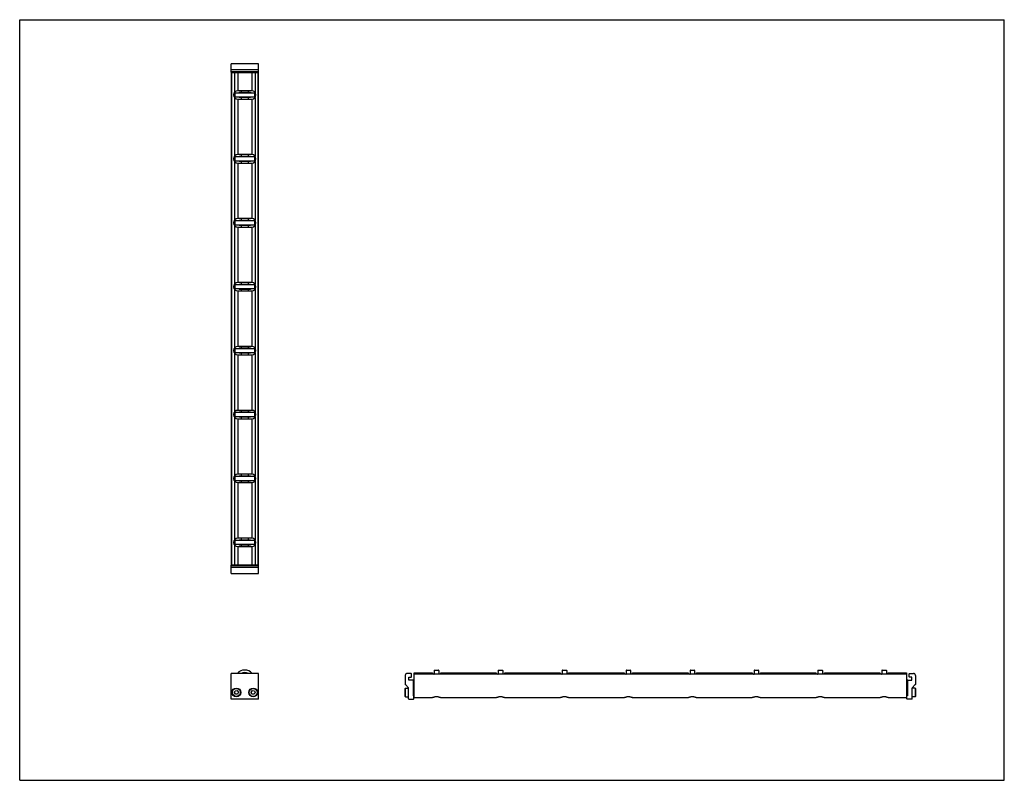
# Model space of a CAD drawing. Header units: inches. Extents: x 0 to 44, y 0 to 34.
import ezdxf

# ---------------------------------------------------------------- set-up
doc = ezdxf.new("R2010")
doc.units = ezdxf.units.IN
doc.header["$LTSCALE"] = 2.42
doc.header["$MEASUREMENT"] = 0
doc.layers.get('0').update_dxf_attribs({"linetype": 'CONTINUOUS'})
for name, color, linetype in [('205977_205978_205979_205978_BL0', 7, 'CONTINUOUS'), ('205977_205978_205979_20597_BL13', 7, 'CONTINUOUS'), ('240826_BL10', 7, 'CONTINUOUS'), ('240826_BL11', 7, 'CONTINUOUS'), ('240826_BL12', 7, 'CONTINUOUS'), ('240826_BL14', 7, 'CONTINUOUS'), ('240826_BL4', 7, 'CONTINUOUS'), ('240826_BL7', 7, 'CONTINUOUS'), ('240826_BL8', 7, 'CONTINUOUS'), ('240826_BL9', 7, 'CONTINUOUS'), ('2410WW_241022_BL15', 7, 'CONTINUOUS'), ('2436WW_243622_BL3', 7, 'CONTINUOUS'), ('9506XXM_950616M_BL1', 7, 'CONTINUOUS'), ('9506XXM_950616M_BL2', 7, 'CONTINUOUS'), ('9506XXM_950616M_BL5', 7, 'CONTINUOUS'), ('9506XXM_950616M_BL6', 7, 'CONTINUOUS')]:
    doc.layers.add(name, color=color, linetype=linetype)

# ---------------------------------------------------------------- blocks, each defined once
blk = doc.blocks.new('205977_205978_205979_205978_BL0', base_point=(13.528, 6.622))
at = {"layer": '205977_205978_205979_205978_BL0', "color": 7, "linetype": 'CONTINUOUS'}
for p, q in [((9.564, 9.614), (9.449, 9.614)), ((9.449, 9.239), (9.449, 9.614)), ((10.665, 9.594), (9.449, 9.594)), ((10.665, 9.512), (9.449, 9.512)), ((10.314, 9.614), (9.801, 9.614)), ((10.665, 9.614), (10.551, 9.614)), ((10.665, 9.239), (10.665, 9.614)), ((9.449, 9.239), (10.665, 9.239)), ((9.449, 3.63), (9.449, 4.78)), ((10.665, 4.78), (9.449, 4.78)), ((10.665, 3.63), (10.665, 4.78)), ((17.232, 4.69), (17.232, 4.286)), ((17.49, 4.78), (17.322, 4.78)), ((17.387, 4.479), (17.387, 4.608)), ((17.387, 4.608), (17.49, 4.608)), ((17.572, 4.479), (17.387, 4.479)), ((17.505, 4.623), (17.505, 4.765)), ((17.587, 4.464), (17.587, 3.779)), ((17.237, 4.276), (17.378, 4.134)), ((17.382, 3.645), (17.382, 4.124)), ((10.665, 3.63), (9.449, 3.63)), ((17.397, 3.63), (17.592, 3.63)), ((17.587, 3.779), (17.592, 3.779)), ((17.607, 3.645), (17.607, 3.764))]:
    blk.add_line(p, q, dxfattribs=at)
for centre, radius, start, end in [((17.322, 4.69), 0.09, 90, 180), ((17.49, 4.765), 0.015, 0, 90), ((17.49, 4.623), 0.015, 270, 360), ((17.572, 4.464), 0.015, 0, 90), ((17.247, 4.286), 0.015, 180, 225), ((17.367, 4.124), 0.015, 0, 45), ((17.397, 3.645), 0.015, 180, 270), ((17.592, 3.764), 0.015, 0, 90), ((17.592, 3.645), 0.015, 270, 360)]:
    blk.add_arc(centre, radius, start, end, dxfattribs=at)
blk = doc.blocks.new('9506XXM_950616M_BL1', base_point=(9.682, 6.684))
at = {"layer": '9506XXM_950616M_BL1', "color": 7, "linetype": 'CONTINUOUS'}
for p, q in [((9.564, 9.594), (9.564, 9.636)), ((9.801, 9.594), (9.801, 9.636)), ((9.505, 9.231), (9.498, 9.239)), ((9.86, 9.231), (9.505, 9.231)), ((9.86, 9.231), (9.867, 9.239)), ((9.592, 3.922), (9.631, 4.004)), ((9.631, 4.004), (9.722, 4.011)), ((9.722, 4.011), (9.773, 3.936)), ((9.643, 3.847), (9.592, 3.922)), ((9.734, 3.854), (9.643, 3.847)), ((9.773, 3.936), (9.734, 3.854))]:
    blk.add_line(p, q, dxfattribs=at)
for radius in [0.197, 0.177]:
    blk.add_circle((9.682, 3.929), radius, dxfattribs=at)
blk = doc.blocks.new('9506XXM_950616M_BL2', base_point=(13.933, 6.684))
at = {"layer": '9506XXM_950616M_BL2', "color": 7, "linetype": 'CONTINUOUS'}
for p, q in [((10.314, 9.594), (10.314, 9.636)), ((10.551, 9.594), (10.551, 9.636)), ((10.255, 9.231), (10.248, 9.239)), ((10.61, 9.231), (10.255, 9.231)), ((10.61, 9.231), (10.617, 9.239)), ((10.342, 3.941), (10.398, 4.013)), ((10.398, 4.013), (10.488, 4.001)), ((10.488, 4.001), (10.523, 3.917)), ((17.225, 4.106), (17.245, 4.126)), ((17.225, 3.752), (17.225, 4.106)), ((17.245, 3.732), (17.245, 4.126)), ((17.245, 4.126), (17.382, 4.126)), ((17.587, 4.047), (17.629, 4.047)), ((10.377, 3.857), (10.342, 3.941)), ((10.467, 3.845), (10.377, 3.857)), ((10.523, 3.917), (10.467, 3.845)), ((17.225, 3.752), (17.245, 3.732)), ((17.245, 3.732), (17.382, 3.732)), ((17.587, 3.811), (17.629, 3.811))]:
    blk.add_line(p, q, dxfattribs=at)
for radius in [0.197, 0.177]:
    blk.add_circle((10.432, 3.929), radius, dxfattribs=at)
blk = doc.blocks.new('2436WW_243622_BL3', base_point=(24.539, 17.666))
at = {"layer": '2436WW_243622_BL3', "color": 7, "linetype": 'CONTINUOUS'}
for p, q in [((9.449, 31.636), (9.449, 9.636)), ((9.449, 31.636), (10.665, 31.636)), ((9.47, 31.636), (9.47, 9.636)), ((9.595, 31.636), (9.595, 30.749)), ((9.745, 31.636), (9.745, 30.824)), ((10.37, 31.636), (10.37, 30.824)), ((10.52, 31.636), (10.52, 30.749)), ((10.645, 31.636), (10.645, 9.636)), ((10.665, 9.636), (10.665, 31.636)), ((10.37, 30.824), (9.745, 30.824)), ((9.595, 30.522), (9.595, 27.892)), ((9.745, 30.448), (9.745, 27.967)), ((9.745, 30.448), (10.37, 30.448)), ((10.37, 30.448), (10.37, 27.967)), ((10.52, 30.522), (10.52, 27.892)), ((10.37, 27.967), (9.745, 27.967)), ((9.595, 27.665), (9.595, 25.035)), ((9.745, 27.591), (9.745, 25.109)), ((9.745, 27.591), (10.37, 27.591)), ((10.37, 27.591), (10.37, 25.109)), ((10.52, 27.665), (10.52, 25.035)), ((10.37, 25.109), (9.745, 25.109)), ((9.595, 24.808), (9.595, 22.178)), ((9.745, 24.733), (9.745, 22.252)), ((9.745, 24.733), (10.37, 24.733)), ((10.37, 24.733), (10.37, 22.252)), ((10.52, 24.808), (10.52, 22.178)), ((10.37, 22.252), (9.745, 22.252)), ((9.595, 21.951), (9.595, 19.321)), ((9.745, 21.876), (9.745, 19.395)), ((9.745, 21.876), (10.37, 21.876)), ((10.37, 21.876), (10.37, 19.395)), ((10.52, 21.951), (10.52, 19.321)), ((10.37, 19.395), (9.745, 19.395)), ((9.595, 19.094), (9.595, 16.463)), ((9.745, 19.019), (10.37, 19.019)), ((9.745, 19.019), (9.745, 16.538)), ((10.37, 19.019), (10.37, 16.538)), ((10.52, 19.094), (10.52, 16.463)), ((10.37, 16.538), (9.745, 16.538)), ((9.595, 16.237), (9.595, 13.606)), ((9.745, 16.162), (10.37, 16.162)), ((9.745, 16.162), (9.745, 13.681)), ((10.37, 16.162), (10.37, 13.681)), ((10.52, 16.237), (10.52, 13.606)), ((10.37, 13.681), (9.745, 13.681)), ((9.595, 13.38), (9.595, 10.749)), ((9.745, 13.305), (10.37, 13.305)), ((9.745, 13.305), (9.745, 10.824)), ((10.37, 13.305), (10.37, 10.824)), ((10.52, 13.38), (10.52, 10.749)), ((10.37, 10.824), (9.745, 10.824)), ((9.595, 10.522), (9.595, 9.636)), ((9.745, 10.448), (10.37, 10.448)), ((9.745, 10.448), (9.745, 9.636)), ((10.37, 10.448), (10.37, 9.636)), ((10.52, 10.522), (10.52, 9.636)), ((9.451, 9.636), (9.449, 9.636)), ((9.47, 9.636), (10.665, 9.636)), ((17.629, 4.754), (17.629, 4.804)), ((17.629, 4.804), (18.441, 4.804)), ((17.629, 3.696), (17.629, 4.741)), ((39.629, 4.741), (17.629, 4.741)), ((18.441, 4.804), (18.441, 4.741)), ((18.817, 4.741), (18.817, 4.804)), ((18.817, 4.804), (21.299, 4.804)), ((21.299, 4.804), (21.299, 4.741)), ((21.675, 4.741), (21.675, 4.804)), ((21.675, 4.804), (24.156, 4.804)), ((24.156, 4.804), (24.156, 4.741)), ((24.532, 4.741), (24.532, 4.804)), ((24.532, 4.804), (27.013, 4.804)), ((27.013, 4.804), (27.013, 4.741)), ((27.389, 4.741), (27.389, 4.804)), ((27.389, 4.804), (29.87, 4.804)), ((29.87, 4.804), (29.87, 4.741)), ((30.246, 4.804), (32.727, 4.804)), ((30.246, 4.741), (30.246, 4.804)), ((32.727, 4.804), (32.727, 4.741)), ((33.103, 4.804), (35.584, 4.804)), ((33.103, 4.741), (33.103, 4.804)), ((35.584, 4.804), (35.584, 4.741)), ((35.96, 4.804), (38.441, 4.804)), ((35.96, 4.741), (35.96, 4.804)), ((38.441, 4.804), (38.441, 4.741)), ((38.817, 4.804), (39.629, 4.804)), ((38.817, 4.741), (38.817, 4.804)), ((39.629, 4.804), (39.629, 3.696)), ((17.629, 3.696), (18.454, 3.696)), ((18.805, 3.696), (21.311, 3.696)), ((21.662, 3.696), (24.168, 3.696)), ((24.52, 3.696), (27.025, 3.696)), ((27.377, 3.696), (29.882, 3.696)), ((30.234, 3.696), (32.739, 3.696)), ((33.091, 3.696), (35.596, 3.696)), ((35.948, 3.696), (38.454, 3.696)), ((38.805, 3.696), (39.629, 3.696))]:
    blk.add_line(p, q, dxfattribs=at)
for centre, radius, start, end in [((9.745, 30.636), 0.188, 90, 270), ((10.37, 30.636), 0.188, 270, 90), ((9.745, 27.779), 0.188, 90, 270), ((10.37, 27.779), 0.188, 270, 90), ((9.745, 24.921), 0.188, 90, 270), ((10.37, 24.921), 0.188, 270, 90), ((9.745, 22.064), 0.188, 90, 270), ((10.37, 22.064), 0.188, 270, 90), ((9.745, 19.207), 0.188, 90, 270), ((10.37, 19.207), 0.188, 270, 90), ((9.745, 16.35), 0.188, 90, 270), ((10.37, 16.35), 0.188, 270, 90), ((9.745, 13.493), 0.188, 90, 270), ((10.37, 13.493), 0.188, 270, 90), ((9.745, 10.636), 0.188, 90, 270), ((10.37, 10.636), 0.188, 270, 90), ((10.057, 4.492), 0.312, 67.4235, 112.6215)]:
    blk.add_arc(centre, radius, start, end, dxfattribs=at)
for points, knots in [([(18.629, 3.733), (18.62, 3.733), (18.6, 3.732), (18.572, 3.728), (18.546, 3.722), (18.522, 3.715), (18.5, 3.708), (18.481, 3.702), (18.467, 3.698), (18.458, 3.696), (18.454, 3.696), (18.452, 3.696)], [0, 0, 0, 0, 0.160612, 0.318072, 0.468005, 0.607697, 0.734315, 0.844274, 0.933852, 0.969984, 1, 1, 1, 1]), ([(18.807, 3.696), (18.805, 3.696), (18.801, 3.696), (18.792, 3.698), (18.778, 3.702), (18.759, 3.708), (18.737, 3.715), (18.713, 3.722), (18.687, 3.728), (18.658, 3.732), (18.639, 3.733), (18.629, 3.733)], [0, 0, 0, 0, 0.030009, 0.066128, 0.155684, 0.265634, 0.392221, 0.531881, 0.681862, 0.839384, 1, 1, 1, 1]), ([(21.487, 3.733), (21.477, 3.733), (21.458, 3.732), (21.429, 3.728), (21.403, 3.722), (21.379, 3.715), (21.357, 3.708), (21.338, 3.702), (21.324, 3.698), (21.315, 3.696), (21.311, 3.696), (21.309, 3.696)], [0, 0, 0, 0, 0.160612, 0.318072, 0.468005, 0.607697, 0.734315, 0.844274, 0.933852, 0.969984, 1, 1, 1, 1]), ([(21.664, 3.696), (21.662, 3.696), (21.658, 3.696), (21.649, 3.698), (21.635, 3.702), (21.616, 3.708), (21.594, 3.715), (21.57, 3.722), (21.544, 3.728), (21.516, 3.732), (21.496, 3.733), (21.487, 3.733)], [0, 0, 0, 0, 0.030009, 0.066128, 0.155684, 0.265634, 0.392221, 0.531881, 0.681862, 0.839384, 1, 1, 1, 1]), ([(24.344, 3.733), (24.334, 3.733), (24.315, 3.732), (24.287, 3.728), (24.26, 3.722), (24.236, 3.715), (24.214, 3.708), (24.195, 3.702), (24.182, 3.698), (24.172, 3.696), (24.168, 3.696), (24.167, 3.696)], [0, 0, 0, 0, 0.160612, 0.318072, 0.468005, 0.607697, 0.734315, 0.844274, 0.933852, 0.969984, 1, 1, 1, 1]), ([(24.521, 3.696), (24.519, 3.696), (24.515, 3.696), (24.506, 3.698), (24.492, 3.702), (24.473, 3.708), (24.452, 3.715), (24.427, 3.722), (24.401, 3.728), (24.373, 3.732), (24.353, 3.733), (24.344, 3.733)], [0, 0, 0, 0, 0.030009, 0.066128, 0.155684, 0.265634, 0.392221, 0.531881, 0.681862, 0.839384, 1, 1, 1, 1]), ([(27.201, 3.733), (27.191, 3.733), (27.172, 3.732), (27.144, 3.728), (27.117, 3.722), (27.093, 3.715), (27.071, 3.708), (27.053, 3.702), (27.039, 3.698), (27.029, 3.696), (27.025, 3.696), (27.024, 3.696)], [0, 0, 0, 0, 0.160612, 0.318072, 0.468005, 0.607697, 0.734315, 0.844274, 0.933852, 0.969984, 1, 1, 1, 1]), ([(27.378, 3.696), (27.376, 3.696), (27.372, 3.696), (27.363, 3.698), (27.349, 3.702), (27.33, 3.708), (27.309, 3.715), (27.284, 3.722), (27.258, 3.728), (27.23, 3.732), (27.211, 3.733), (27.201, 3.733)], [0, 0, 0, 0, 0.030009, 0.066128, 0.155684, 0.265634, 0.392221, 0.531881, 0.681862, 0.839384, 1, 1, 1, 1]), ([(30.058, 3.733), (30.048, 3.733), (30.029, 3.732), (30.001, 3.728), (29.974, 3.722), (29.95, 3.715), (29.928, 3.708), (29.91, 3.702), (29.896, 3.698), (29.887, 3.696), (29.883, 3.696), (29.881, 3.696)], [0, 0, 0, 0, 0.160612, 0.318072, 0.468005, 0.607697, 0.734315, 0.844274, 0.933852, 0.969984, 1, 1, 1, 1]), ([(30.235, 3.696), (30.233, 3.696), (30.229, 3.696), (30.22, 3.698), (30.206, 3.702), (30.188, 3.708), (30.166, 3.715), (30.142, 3.722), (30.115, 3.728), (30.087, 3.732), (30.068, 3.733), (30.058, 3.733)], [0, 0, 0, 0, 0.030009, 0.066128, 0.155684, 0.265634, 0.392221, 0.531881, 0.681862, 0.839384, 1, 1, 1, 1]), ([(32.915, 3.733), (32.905, 3.733), (32.886, 3.732), (32.858, 3.728), (32.832, 3.722), (32.807, 3.715), (32.786, 3.708), (32.767, 3.702), (32.753, 3.698), (32.744, 3.696), (32.74, 3.696), (32.738, 3.696)], [0, 0, 0, 0, 0.160612, 0.318072, 0.468005, 0.607697, 0.734315, 0.844274, 0.933852, 0.969984, 1, 1, 1, 1]), ([(33.092, 3.696), (33.091, 3.696), (33.087, 3.696), (33.077, 3.698), (33.064, 3.702), (33.045, 3.708), (33.023, 3.715), (32.999, 3.722), (32.972, 3.728), (32.944, 3.732), (32.925, 3.733), (32.915, 3.733)], [0, 0, 0, 0, 0.030009, 0.066128, 0.155684, 0.265634, 0.392221, 0.531881, 0.681862, 0.839384, 1, 1, 1, 1]), ([(35.772, 3.733), (35.763, 3.733), (35.743, 3.732), (35.715, 3.728), (35.689, 3.722), (35.664, 3.715), (35.643, 3.708), (35.624, 3.702), (35.61, 3.698), (35.601, 3.696), (35.597, 3.696), (35.595, 3.696)], [0, 0, 0, 0, 0.160612, 0.318072, 0.468005, 0.607697, 0.734315, 0.844274, 0.933852, 0.969984, 1, 1, 1, 1]), ([(35.95, 3.696), (35.948, 3.696), (35.944, 3.696), (35.934, 3.698), (35.921, 3.702), (35.902, 3.708), (35.88, 3.715), (35.856, 3.722), (35.829, 3.728), (35.801, 3.732), (35.782, 3.733), (35.772, 3.733)], [0, 0, 0, 0, 0.030009, 0.066128, 0.155684, 0.265634, 0.392221, 0.531881, 0.681862, 0.839384, 1, 1, 1, 1]), ([(38.629, 3.733), (38.62, 3.733), (38.6, 3.732), (38.572, 3.728), (38.546, 3.722), (38.522, 3.715), (38.5, 3.708), (38.481, 3.702), (38.467, 3.698), (38.458, 3.696), (38.454, 3.696), (38.452, 3.696)], [0, 0, 0, 0, 0.160612, 0.318072, 0.468005, 0.607697, 0.734315, 0.844274, 0.933852, 0.969984, 1, 1, 1, 1]), ([(38.807, 3.696), (38.805, 3.696), (38.801, 3.696), (38.792, 3.698), (38.778, 3.702), (38.759, 3.708), (38.737, 3.715), (38.713, 3.722), (38.687, 3.728), (38.658, 3.732), (38.639, 3.733), (38.629, 3.733)], [0, 0, 0, 0, 0.030009, 0.066128, 0.155684, 0.265634, 0.392221, 0.531881, 0.681862, 0.839384, 1, 1, 1, 1])]:
    blk.add_open_spline(points, degree=3, knots=knots, dxfattribs=at)
blk = doc.blocks.new('240826_BL4', base_point=(14.184, 7.623))
at = {"layer": '240826_BL4', "color": 7, "linetype": 'CONTINUOUS'}
for p, q in [((9.62, 10.721), (9.62, 10.551)), ((9.635, 10.736), (10.48, 10.736)), ((9.807, 10.754), (9.805, 10.736)), ((9.807, 10.754), (10.307, 10.754)), ((10.307, 10.754), (10.31, 10.736)), ((10.495, 10.721), (10.495, 10.551)), ((10.48, 10.536), (9.635, 10.536)), ((9.805, 10.536), (9.807, 10.518)), ((10.307, 10.518), (9.807, 10.518)), ((10.31, 10.536), (10.307, 10.518)), ((18.529, 4.914), (18.529, 4.741)), ((18.544, 4.929), (18.714, 4.929)), ((18.729, 4.914), (18.729, 4.741)), ((18.511, 4.742), (18.529, 4.744)), ((18.747, 4.742), (18.729, 4.744))]:
    blk.add_line(p, q, dxfattribs=at)
for centre, radius, start, end in [((9.635, 10.721), 0.015, 90, 180), ((10.48, 10.721), 0.015, 0, 90), ((9.635, 10.551), 0.015, 180, 270), ((10.48, 10.551), 0.015, 270, 360), ((10.057, 4.492), 0.438, 41.1984, 138.8016), ((18.544, 4.914), 0.015, 90, 180), ((18.714, 4.914), 0.015, 0, 90), ((10.057, 4.492), 0.33, 60.8088, 119.193), ((10.057, 4.492), 0.322, 63.4467, 116.5515)]:
    blk.add_arc(centre, radius, start, end, dxfattribs=at)
blk = doc.blocks.new('9506XXM_950616M_BL5', base_point=(9.682, 31.838))
at = {"layer": '9506XXM_950616M_BL5', "color": 7, "linetype": 'CONTINUOUS'}
for p, q in [((9.505, 32.04), (9.498, 32.033)), ((9.505, 32.04), (9.86, 32.04)), ((9.86, 32.04), (9.867, 32.033)), ((9.564, 31.678), (9.564, 31.636)), ((9.801, 31.678), (9.801, 31.636))]:
    blk.add_line(p, q, dxfattribs=at)
blk = doc.blocks.new('9506XXM_950616M_BL6', base_point=(25.141, 17.886))
at = {"layer": '9506XXM_950616M_BL6', "color": 7, "linetype": 'CONTINUOUS'}
for p, q in [((10.255, 32.04), (10.248, 32.033)), ((10.255, 32.04), (10.61, 32.04)), ((10.61, 32.04), (10.617, 32.033)), ((10.314, 31.678), (10.314, 31.636)), ((10.551, 31.678), (10.551, 31.636)), ((39.671, 4.047), (39.629, 4.047)), ((40.014, 4.126), (39.877, 4.126)), ((40.034, 4.106), (40.014, 4.126)), ((40.014, 4.126), (40.014, 3.732)), ((40.034, 4.106), (40.034, 3.752)), ((39.671, 3.811), (39.629, 3.811)), ((40.014, 3.732), (39.876, 3.732)), ((40.034, 3.752), (40.014, 3.732))]:
    blk.add_line(p, q, dxfattribs=at)
blk = doc.blocks.new('240826_BL7', base_point=(15.612, 9.176))
at = {"layer": '240826_BL7', "color": 7, "linetype": 'CONTINUOUS'}
for p, q in [((9.62, 13.578), (9.62, 13.408)), ((9.635, 13.593), (10.48, 13.593)), ((10.48, 13.393), (9.635, 13.393)), ((9.807, 13.611), (9.805, 13.593)), ((9.805, 13.393), (9.807, 13.375)), ((9.807, 13.611), (10.307, 13.611)), ((10.307, 13.375), (9.807, 13.375)), ((10.307, 13.611), (10.31, 13.593)), ((10.31, 13.393), (10.307, 13.375)), ((10.495, 13.578), (10.495, 13.408)), ((21.387, 4.914), (21.387, 4.741)), ((21.402, 4.929), (21.572, 4.929)), ((21.587, 4.914), (21.587, 4.741)), ((21.369, 4.742), (21.387, 4.744)), ((21.605, 4.742), (21.587, 4.744))]:
    blk.add_line(p, q, dxfattribs=at)
for centre, start, end in [((9.635, 13.578), 90, 180), ((9.635, 13.408), 180, 270), ((10.48, 13.578), 0, 90), ((10.48, 13.408), 270, 360), ((21.402, 4.914), 90, 180), ((21.572, 4.914), 0, 90)]:
    blk.add_arc(centre, 0.015, start, end, dxfattribs=at)
blk = doc.blocks.new('240826_BL8', base_point=(17.041, 10.605))
at = {"layer": '240826_BL8', "color": 7, "linetype": 'CONTINUOUS'}
for p, q in [((9.62, 16.435), (9.62, 16.265)), ((9.635, 16.45), (10.48, 16.45)), ((9.807, 16.468), (9.805, 16.45)), ((9.807, 16.468), (10.307, 16.468)), ((10.307, 16.468), (10.31, 16.45)), ((10.495, 16.435), (10.495, 16.265)), ((10.48, 16.25), (9.635, 16.25)), ((9.805, 16.25), (9.807, 16.232)), ((10.307, 16.232), (9.807, 16.232)), ((10.31, 16.25), (10.307, 16.232)), ((24.244, 4.914), (24.244, 4.741)), ((24.259, 4.929), (24.429, 4.929)), ((24.444, 4.914), (24.444, 4.741)), ((24.226, 4.742), (24.244, 4.744)), ((24.462, 4.742), (24.444, 4.744))]:
    blk.add_line(p, q, dxfattribs=at)
for centre, start, end in [((9.635, 16.435), 90, 180), ((10.48, 16.435), 0, 90), ((9.635, 16.265), 180, 270), ((10.48, 16.265), 270, 360), ((24.259, 4.914), 90, 180), ((24.429, 4.914), 0, 90)]:
    blk.add_arc(centre, 0.015, start, end, dxfattribs=at)
blk = doc.blocks.new('240826_BL9', base_point=(24.184, 17.748))
at = {"layer": '240826_BL9', "color": 7, "linetype": 'CONTINUOUS'}
for p, q in [((9.62, 30.721), (9.62, 30.551)), ((9.635, 30.736), (10.48, 30.736)), ((10.48, 30.536), (9.635, 30.536)), ((9.807, 30.754), (9.805, 30.736)), ((9.805, 30.536), (9.807, 30.518)), ((9.807, 30.754), (10.307, 30.754)), ((10.307, 30.518), (9.807, 30.518)), ((10.307, 30.754), (10.31, 30.736)), ((10.31, 30.536), (10.307, 30.518)), ((10.495, 30.721), (10.495, 30.551)), ((38.529, 4.914), (38.529, 4.741)), ((38.544, 4.929), (38.714, 4.929)), ((38.729, 4.914), (38.729, 4.741)), ((38.511, 4.742), (38.529, 4.744)), ((38.747, 4.742), (38.729, 4.744))]:
    blk.add_line(p, q, dxfattribs=at)
for centre, start, end in [((9.635, 30.721), 90, 180), ((9.635, 30.551), 180, 270), ((10.48, 30.721), 0, 90), ((10.48, 30.551), 270, 360), ((38.544, 4.914), 90, 180), ((38.714, 4.914), 0, 90)]:
    blk.add_arc(centre, 0.015, start, end, dxfattribs=at)
blk = doc.blocks.new('240826_BL10', base_point=(18.469, 12.033))
at = {"layer": '240826_BL10', "color": 7, "linetype": 'CONTINUOUS'}
for p, q in [((9.62, 19.292), (9.62, 19.122)), ((9.635, 19.307), (10.48, 19.307)), ((10.48, 19.107), (9.635, 19.107)), ((9.807, 19.325), (9.805, 19.307)), ((9.805, 19.107), (9.807, 19.089)), ((9.807, 19.325), (10.307, 19.325)), ((10.307, 19.089), (9.807, 19.089)), ((10.307, 19.325), (10.31, 19.307)), ((10.31, 19.107), (10.307, 19.089)), ((10.495, 19.292), (10.495, 19.122)), ((27.101, 4.914), (27.101, 4.741)), ((27.116, 4.929), (27.286, 4.929)), ((27.301, 4.914), (27.301, 4.741)), ((27.083, 4.742), (27.101, 4.744)), ((27.319, 4.742), (27.301, 4.744))]:
    blk.add_line(p, q, dxfattribs=at)
for centre, start, end in [((9.635, 19.292), 90, 180), ((9.635, 19.122), 180, 270), ((10.48, 19.292), 0, 90), ((10.48, 19.122), 270, 360), ((27.116, 4.914), 90, 180), ((27.286, 4.914), 0, 90)]:
    blk.add_arc(centre, 0.015, start, end, dxfattribs=at)
blk = doc.blocks.new('240826_BL11', base_point=(22.755, 16.319))
at = {"layer": '240826_BL11', "color": 7, "linetype": 'CONTINUOUS'}
for p, q in [((9.62, 27.864), (9.62, 27.694)), ((9.635, 27.879), (10.48, 27.879)), ((9.807, 27.897), (9.805, 27.879)), ((9.807, 27.897), (10.307, 27.897)), ((10.307, 27.897), (10.31, 27.879)), ((10.495, 27.864), (10.495, 27.694)), ((10.48, 27.679), (9.635, 27.679)), ((9.805, 27.679), (9.807, 27.661)), ((10.307, 27.661), (9.807, 27.661)), ((10.31, 27.679), (10.307, 27.661)), ((35.672, 4.914), (35.672, 4.741)), ((35.687, 4.929), (35.857, 4.929)), ((35.872, 4.914), (35.872, 4.741)), ((35.654, 4.742), (35.672, 4.744)), ((35.89, 4.742), (35.872, 4.744))]:
    blk.add_line(p, q, dxfattribs=at)
for centre, start, end in [((9.635, 27.864), 90, 180), ((10.48, 27.864), 0, 90), ((9.635, 27.694), 180, 270), ((10.48, 27.694), 270, 360), ((35.687, 4.914), 90, 180), ((35.857, 4.914), 0, 90)]:
    blk.add_arc(centre, 0.015, start, end, dxfattribs=at)
blk = doc.blocks.new('240826_BL12', base_point=(21.327, 14.766))
at = {"layer": '240826_BL12', "color": 7, "linetype": 'CONTINUOUS'}
for p, q in [((9.62, 25.006), (9.62, 24.836)), ((9.635, 25.021), (10.48, 25.021)), ((10.48, 24.821), (9.635, 24.821)), ((9.807, 25.039), (9.805, 25.021)), ((9.805, 24.821), (9.807, 24.803)), ((9.807, 25.039), (10.307, 25.039)), ((10.307, 24.803), (9.807, 24.803)), ((10.307, 25.039), (10.31, 25.021)), ((10.31, 24.821), (10.307, 24.803)), ((10.495, 25.006), (10.495, 24.836)), ((32.815, 4.914), (32.815, 4.741)), ((32.83, 4.929), (33, 4.929)), ((33.015, 4.914), (33.015, 4.741)), ((32.797, 4.742), (32.815, 4.744)), ((33.033, 4.742), (33.015, 4.744))]:
    blk.add_line(p, q, dxfattribs=at)
for centre, radius, start, end in [((9.635, 25.006), 0.015, 90, 180), ((9.635, 24.836), 0.015, 180, 270), ((10.48, 25.006), 0.015, 0, 90), ((10.48, 24.836), 0.015, 270, 360), ((10.057, 4.492), 0.438, 41.1984, 138.8016), ((32.83, 4.914), 0.015, 90, 180), ((33, 4.914), 0.015, 0, 90)]:
    blk.add_arc(centre, radius, start, end, dxfattribs=at)
blk = doc.blocks.new('205977_205978_205979_20597_BL13', base_point=(24.738, 17.831))
at = {"layer": '205977_205978_205979_20597_BL13', "color": 7, "linetype": 'CONTINUOUS'}
for p, q in [((9.449, 31.658), (9.449, 32.033)), ((10.665, 32.033), (9.449, 32.033)), ((10.665, 31.76), (9.449, 31.76)), ((10.665, 31.658), (10.665, 32.033)), ((9.449, 31.678), (10.665, 31.678)), ((9.449, 31.658), (9.564, 31.658)), ((9.801, 31.658), (10.314, 31.658)), ((10.551, 31.658), (10.665, 31.658)), ((39.671, 4.464), (39.671, 3.779)), ((39.686, 4.479), (39.871, 4.479)), ((39.753, 4.623), (39.753, 4.765)), ((39.768, 4.78), (39.936, 4.78)), ((39.871, 4.608), (39.768, 4.608)), ((39.871, 4.479), (39.871, 4.608)), ((40.026, 4.69), (40.026, 4.286)), ((39.876, 3.645), (39.876, 4.124)), ((39.881, 4.134), (40.022, 4.276)), ((39.651, 3.645), (39.651, 3.764)), ((39.671, 3.779), (39.666, 3.779)), ((39.861, 3.63), (39.666, 3.63))]:
    blk.add_line(p, q, dxfattribs=at)
for centre, radius, start, end in [((39.686, 4.464), 0.015, 90, 180), ((39.768, 4.765), 0.015, 90, 180), ((39.768, 4.623), 0.015, 180, 270), ((39.936, 4.69), 0.09, 0, 90), ((39.891, 4.124), 0.015, 135, 180), ((40.011, 4.286), 0.015, 315, 360), ((39.666, 3.764), 0.015, 90, 180), ((39.666, 3.645), 0.015, 180, 270), ((39.861, 3.645), 0.015, 270, 360)]:
    blk.add_arc(centre, radius, start, end, dxfattribs=at)
blk = doc.blocks.new('240826_BL14', base_point=(19.898, 13.462))
at = {"layer": '240826_BL14', "color": 7, "linetype": 'CONTINUOUS'}
for p, q in [((9.62, 22.149), (9.62, 21.979)), ((9.635, 22.164), (10.48, 22.164)), ((9.807, 22.182), (9.805, 22.164)), ((9.807, 22.182), (10.307, 22.182)), ((10.307, 22.182), (10.31, 22.164)), ((10.495, 22.149), (10.495, 21.979)), ((10.48, 21.964), (9.635, 21.964)), ((9.805, 21.964), (9.807, 21.946)), ((10.307, 21.946), (9.807, 21.946)), ((10.31, 21.964), (10.307, 21.946)), ((29.958, 4.914), (29.958, 4.741)), ((29.973, 4.929), (30.143, 4.929)), ((30.158, 4.914), (30.158, 4.741)), ((29.94, 4.742), (29.958, 4.744)), ((30.176, 4.742), (30.158, 4.744))]:
    blk.add_line(p, q, dxfattribs=at)
for centre, start, end in [((9.635, 22.149), 90, 180), ((10.48, 22.149), 0, 90), ((9.635, 21.979), 180, 270), ((10.48, 21.979), 270, 360), ((29.973, 4.914), 90, 180), ((30.143, 4.914), 0, 90)]:
    blk.add_arc(centre, 0.015, start, end, dxfattribs=at)
blk = doc.blocks.new('2410WW_241022_BL15', base_point=(10.057, 20.636))
at = {"layer": '2410WW_241022_BL15', "color": 7, "linetype": 'CONTINUOUS'}
for p, q in [((9.902, 30.824), (9.902, 30.754)), ((10.212, 30.824), (10.212, 30.754)), ((9.902, 30.518), (9.902, 30.448)), ((10.212, 30.518), (10.212, 30.448)), ((9.902, 27.967), (9.902, 27.897)), ((10.212, 27.967), (10.212, 27.897)), ((9.902, 27.661), (9.902, 27.591)), ((10.212, 27.661), (10.212, 27.591)), ((9.902, 25.109), (9.902, 25.039)), ((10.212, 25.109), (10.212, 25.039)), ((9.902, 24.803), (9.902, 24.733)), ((10.212, 24.803), (10.212, 24.733)), ((9.902, 22.252), (9.902, 22.182)), ((10.212, 22.252), (10.212, 22.182)), ((9.902, 21.946), (9.902, 21.876)), ((10.212, 21.946), (10.212, 21.876)), ((9.902, 19.395), (9.902, 19.325)), ((10.212, 19.395), (10.212, 19.325)), ((9.902, 19.089), (9.902, 19.019)), ((10.212, 19.089), (10.212, 19.019)), ((9.902, 16.538), (9.902, 16.468)), ((10.212, 16.538), (10.212, 16.468)), ((9.902, 16.232), (9.902, 16.162)), ((10.212, 16.232), (10.212, 16.162)), ((9.902, 13.681), (9.902, 13.611)), ((10.212, 13.681), (10.212, 13.611)), ((9.902, 13.375), (9.902, 13.305)), ((10.212, 13.375), (10.212, 13.305)), ((9.902, 10.824), (9.902, 10.754)), ((10.212, 10.824), (10.212, 10.754)), ((9.902, 10.518), (9.902, 10.448)), ((10.212, 10.518), (10.212, 10.448))]:
    blk.add_line(p, q, dxfattribs=at)

msp = doc.modelspace()

# ---------------------------------------------------------------- linework, layer by layer
at = {"color": 7, "linetype": 'CONTINUOUS'}
for p, q in [((0, 0), (0, 34)), ((0, 34), (44, 34)), ((44, 0), (44, 34)), ((0, 0), (44, 0))]:
    msp.add_line(p, q, dxfattribs=at)

# ---------------------------------------------------------------- block references
at = {"layer": '205977_205978_205979_205978_BL0'}
msp.add_blockref('205977_205978_205979_205978_BL0', (13.528, 6.622), dxfattribs=at)
at = {"layer": '205977_205978_205979_20597_BL13'}
msp.add_blockref('205977_205978_205979_20597_BL13', (24.738, 17.831), dxfattribs=at)
at = {"layer": '240826_BL10'}
msp.add_blockref('240826_BL10', (18.469, 12.033), dxfattribs=at)
at = {"layer": '240826_BL11'}
msp.add_blockref('240826_BL11', (22.755, 16.319), dxfattribs=at)
at = {"layer": '240826_BL12'}
msp.add_blockref('240826_BL12', (21.327, 14.766), dxfattribs=at)
at = {"layer": '240826_BL14'}
msp.add_blockref('240826_BL14', (19.898, 13.462), dxfattribs=at)
at = {"layer": '240826_BL4'}
msp.add_blockref('240826_BL4', (14.184, 7.623), dxfattribs=at)
at = {"layer": '240826_BL7'}
msp.add_blockref('240826_BL7', (15.612, 9.176), dxfattribs=at)
at = {"layer": '240826_BL8'}
msp.add_blockref('240826_BL8', (17.041, 10.605), dxfattribs=at)
at = {"layer": '240826_BL9'}
msp.add_blockref('240826_BL9', (24.184, 17.748), dxfattribs=at)
at = {"layer": '2410WW_241022_BL15'}
msp.add_blockref('2410WW_241022_BL15', (10.057, 20.636), dxfattribs=at)
at = {"layer": '2436WW_243622_BL3'}
msp.add_blockref('2436WW_243622_BL3', (24.539, 17.666), dxfattribs=at)
at = {"layer": '9506XXM_950616M_BL1'}
msp.add_blockref('9506XXM_950616M_BL1', (9.682, 6.684), dxfattribs=at)
at = {"layer": '9506XXM_950616M_BL2'}
msp.add_blockref('9506XXM_950616M_BL2', (13.933, 6.684), dxfattribs=at)
at = {"layer": '9506XXM_950616M_BL5'}
msp.add_blockref('9506XXM_950616M_BL5', (9.682, 31.838), dxfattribs=at)
at = {"layer": '9506XXM_950616M_BL6'}
msp.add_blockref('9506XXM_950616M_BL6', (25.141, 17.886), dxfattribs=at)

doc.saveas('drawing.dxf')
